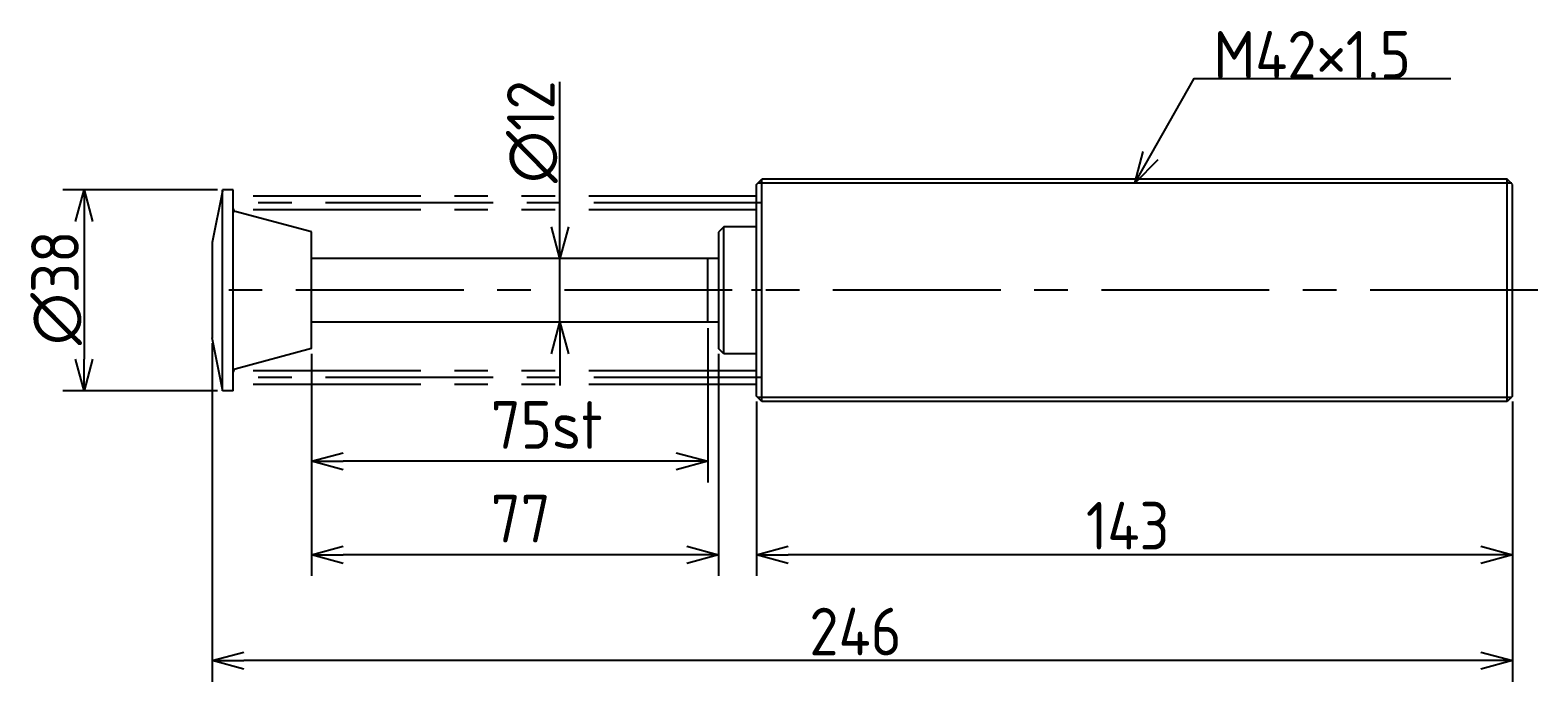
# Model space of a CAD drawing. Extents: x 80 to 365, y 126 to 249.
import ezdxf

# ---------------------------------------------------------------- set-up
doc = ezdxf.new("R2010")
doc.units = 0
doc.header["$PDMODE"] = 3
doc.header["$PDSIZE"] = 2
doc.linetypes.add('CENTER', pattern=[50.8, 31.75, -6.35, 6.35, -6.35])
doc.linetypes.add('PHANTOM', pattern=[63.5, 31.75, -6.35, 6.35, -6.35, 6.35, -6.35])
doc.layers.get('0').update_dxf_attribs({"linetype": 'CONTINUOUS'})
doc.layers.get('DEFPOINTS').update_dxf_attribs({"linetype": 'CONTINUOUS'})
doc.layers.add('図形', color=7, linetype='CONTINUOUS')
doc.layers.add('寸法_文字', color=3, linetype='CONTINUOUS')
doc.layers.get('0').off()
doc.styles.add('DIMENSION', font='isocp.shx', dxfattribs={"bigfont": 'bigfont.shx'})
doc.dimstyles.get("Standard").update_dxf_attribs({"dimtxt": 0.18, "dimasz": 0.18, "dimexe": 0.18, "dimexo": 0.0625, "dimgap": 0.09, "dimtad": 0, "dimtih": 1, "dimtoh": 1, "dimzin": 0, "dimcen": 0.09, "dimazin": 3, "dimtfac": 1, "dimtofl": 0, "dimtmove": 0, "dimatfit": 3})

# ---------------------------------------------------------------- blocks, each defined once
blk = doc.blocks.new('_OPEN30')
at = {"color": 0, "linetype": 'BYBLOCK'}
for p, q in [((-1, 0.268), (0, 0)), ((0, 0), (-1, -0.268)), ((0, 0), (-1, 0))]:
    blk.add_line(p, q, dxfattribs=at)
blk = doc.blocks.new('*U11')
at = {"layer": '寸法_文字', "color": 3, "style": 'DIMENSION'}
blk.add_text('143', height=9, dxfattribs=at).set_placement((279.51, 151))
blk = doc.blocks.new('*D10')
at = {"layer": 'DEFPOINTS', "color": 0}
for p in [(217.20005, 180), (360.200085, 180), (217.20005, 150)]:
    blk.add_point(p, dxfattribs=at)
at = {"layer": '寸法_文字', "color": 3}
for p, q in [((217.20005, 179), (217.20005, 146)), ((360.200085, 179), (360.200085, 146)), ((354.200085, 150), (223.20005, 150))]:
    blk.add_line(p, q, dxfattribs=at)
at = {"layer": '寸法_文字'}
blk.add_blockref('*U11', (0, 0), dxfattribs=at)
at = {"layer": '寸法_文字', "color": 3, "xscale": 6, "yscale": 6, "zscale": 6, "rotation": 180}
blk.add_blockref('_OPEN30', (217.20005, 150), dxfattribs=at)
at = {"layer": '寸法_文字', "color": 3, "xscale": 6, "yscale": 6, "zscale": 6}
blk.add_blockref('_OPEN30', (360.200085, 150), dxfattribs=at)
blk = doc.blocks.new('*U13')
at = {"layer": '寸法_文字', "color": 3, "style": 'DIMENSION'}
blk.add_text('246', height=9, dxfattribs=at).set_placement((227.19, 131))
blk = doc.blocks.new('*D12')
at = {"layer": 'DEFPOINTS', "color": 0}
for p in [(114.20007, 191), (360.200085, 180), (114.20007, 130)]:
    blk.add_point(p, dxfattribs=at)
at = {"layer": '寸法_文字', "color": 3}
for p, q in [((114.20007, 190), (114.20007, 126)), ((360.200085, 179), (360.200085, 126)), ((354.200085, 130), (120.20007, 130))]:
    blk.add_line(p, q, dxfattribs=at)
at = {"layer": '寸法_文字'}
blk.add_blockref('*U13', (0, 0), dxfattribs=at)
at = {"layer": '寸法_文字', "color": 3, "xscale": 6, "yscale": 6, "zscale": 6, "rotation": 180}
blk.add_blockref('_OPEN30', (114.20007, 130), dxfattribs=at)
at = {"layer": '寸法_文字', "color": 3, "xscale": 6, "yscale": 6, "zscale": 6}
blk.add_blockref('_OPEN30', (360.200085, 130), dxfattribs=at)
blk = doc.blocks.new('*U15')
at = {"layer": '寸法_文字', "color": 3, "style": 'DIMENSION'}
blk.add_text('∅38', height=9, rotation=90, dxfattribs=at).set_placement((89, 189.65))
blk = doc.blocks.new('*D14')
at = {"layer": 'DEFPOINTS', "color": 0}
for p in [(116.20007, 219), (90, 181), (116.20007, 181)]:
    blk.add_point(p, dxfattribs=at)
at = {"layer": '寸法_文字', "color": 3}
for p, q in [((115.20007, 219), (86, 219)), ((90, 213), (90, 187)), ((115.20007, 181), (86, 181))]:
    blk.add_line(p, q, dxfattribs=at)
at = {"layer": '寸法_文字', "color": 3, "xscale": 6, "yscale": 6, "zscale": 6}
for p, rotation in [((90, 219), 90), ((90, 181), 270)]:
    blk.add_blockref('_OPEN30', p, dxfattribs=dict(at, rotation=rotation))
at = {"layer": '寸法_文字'}
blk.add_blockref('*U15', (0, 0), dxfattribs=at)
blk = doc.blocks.new('*U17')
at = {"layer": '寸法_文字', "color": 3, "style": 'DIMENSION'}
blk.add_text('∅12', height=9, rotation=90, dxfattribs=at).set_placement((179, 220.28))
blk = doc.blocks.new('*D16')
at = {"layer": 'DEFPOINTS', "color": 0}
for p in [(171.5, 206), (180, 206), (171.5, 194)]:
    blk.add_point(p, dxfattribs=at)
at = {"layer": '寸法_文字', "color": 3}
for p, q in [((180, 212), (180, 239.37)), ((180, 194), (180, 206)), ((180, 188), (180, 182))]:
    blk.add_line(p, q, dxfattribs=at)
at = {"layer": '寸法_文字'}
blk.add_blockref('*U17', (0, 0), dxfattribs=at)
at = {"layer": '寸法_文字', "color": 3, "xscale": 6, "yscale": 6, "zscale": 6}
for p, rotation in [((180, 206), 270), ((180, 194), 90)]:
    blk.add_blockref('_OPEN30', p, dxfattribs=dict(at, rotation=rotation))
blk = doc.blocks.new('*U19')
at = {"layer": '寸法_文字'}
blk.add_lwpolyline([(291.73, 225.47), (300, 240), (305, 240), (348.57, 240)], dxfattribs=at)
at = {"layer": '寸法_文字', "xscale": 6, "yscale": 6, "zscale": 6, "rotation": 240.374286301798}
blk.add_blockref('_OPEN30', (288.77, 220.25), dxfattribs=at)
blk = doc.blocks.new('*U20')
at = {"layer": '寸法_文字', "style": 'DIMENSION'}
blk.add_text('M42×1.5', height=9, dxfattribs=at).set_placement((303.65, 240))

msp = doc.modelspace()

# ---------------------------------------------------------------- linework, layer by layer
at = {"layer": '図形'}
for p, q in [((217.2, 220), (218.2, 221)), ((217.2, 180), (217.2, 220)), ((359.2, 221), (218.2, 221)), ((218.2, 179), (218.2, 221)), ((359.2, 179), (359.2, 221)), ((360.2, 220), (359.2, 221)), ((360.2, 180), (360.2, 220)), ((116.2, 218.75), (114.2, 209)), ((116.2, 181), (116.2, 219)), ((118.2, 219), (116.2, 219)), ((118.2, 181), (118.2, 219)), ((133, 211.034), (118.571, 214.901)), ((211, 212), (210, 211)), ((211, 188), (211, 212)), ((217.2, 212), (211, 212)), ((114.2, 209), (114.2, 191)), ((133, 188.966), (133, 211.034)), ((210, 211), (210, 189)), ((210, 206), (133, 206)), ((218.254, 200), (216.26, 200)), ((210, 194), (133, 194)), ((116.2, 181.25), (114.2, 191)), ((133, 188.966), (118.571, 185.099)), ((211, 188), (210, 189)), ((217.2, 188), (211, 188)), ((118.2, 181), (116.2, 181)), ((218.2, 179), (217.2, 180)), ((360.2, 180), (359.2, 179)), ((359.2, 179), (218.2, 179))]:
    msp.add_line(p, q, dxfattribs=at)
at = {"layer": '図形', "color": 3}
for p, q in [((360.087, 220.25), (217.45, 220.25)), ((360.087, 179.75), (217.45, 179.75))]:
    msp.add_line(p, q, dxfattribs=at)
at = {"layer": '図形', "color": 5, "linetype": 'PHANTOM'}
for p, q in [((217.2, 217.8), (118.2, 217.8)), ((217.2, 215.2), (118.2, 215.2)), ((217.2, 184.8), (118.2, 184.8)), ((217.2, 182.2), (118.2, 182.2))]:
    msp.add_line(p, q, dxfattribs=at)
at = {"layer": '図形', "color": 3, "linetype": 'CENTER'}
for p, q in [((218.2, 216.5), (118.098, 216.5)), ((365, 200), (112.164, 200)), ((218.2, 183.5), (118.098, 183.5))]:
    msp.add_line(p, q, dxfattribs=at)
at = {"layer": '図形', "linetype": 'PHANTOM'}
msp.add_line((208, 194), (208, 206), dxfattribs=at)
at = {"layer": '図形'}
for centre, start, end in [((118.7, 215.384), 180, 255.00168), ((118.7, 184.616), 104.99832, 180)]:
    msp.add_arc(centre, 0.5, start, end, dxfattribs=at)
at = {"layer": '寸法_文字', "color": 3}
for p, q in [((208, 192.815), (208, 163.699)), ((133, 188), (133, 146)), ((210, 188), (210, 146)), ((204, 167.699), (139, 167.699)), ((204, 150), (139, 150))]:
    msp.add_line(p, q, dxfattribs=at)

# ---------------------------------------------------------------- block references
at = {"layer": '寸法_文字'}
for name in ['*U20', '*U19']:
    msp.add_blockref(name, (0, 0), dxfattribs=at)
at = {"layer": '寸法_文字', "color": 3, "xscale": 6, "yscale": 6, "zscale": 6, "rotation": 180}
for p in [(133, 167.699), (133, 150)]:
    msp.add_blockref('_OPEN30', p, dxfattribs=at)
at = {"layer": '寸法_文字', "color": 3, "xscale": 6, "yscale": 6, "zscale": 6}
for p in [(208, 167.699), (210, 150)]:
    msp.add_blockref('_OPEN30', p, dxfattribs=at)

# ---------------------------------------------------------------- texts
at = {"layer": '寸法_文字', "color": 3, "style": 'DIMENSION'}
for s, p in [('75st', (166.934, 170.047)), ('77', (166.934, 152.347))]:
    msp.add_text(s, height=9, dxfattribs=at).set_placement(p)

# ---------------------------------------------------------------- dimensions: what is measured, and where the dimension line sits
at = {"layer": '寸法_文字'}
for base, p1, p2, override, picture, middle in [((180, 206), (171.5, 194), (171.5, 206), {"dimscale": 2, "dimse1": 1, "dimse2": 1}, '*D16', (180, 230)), ((90, 181), (116.2, 219), (116.2, 181), {"dimscale": 2}, '*D14', (90, 200))]:
    dim = msp.add_linear_dim(base=base, p1=p1, p2=p2, angle=90, text='%%c<>', dimstyle='Standard', override=override, dxfattribs=at)
    dim.commit()
    dim.dimension.update_dxf_attribs({"geometry": picture, "text_midpoint": middle, "dimtype": 128})
for base, p2, picture, middle in [((114.2, 130), (114.2, 191), '*D12', (237.2, 130)), ((217.2, 150), (217.2, 180), '*D10', (288.7, 150))]:
    dim = msp.add_linear_dim(base=base, p1=(360.2, 180), p2=p2, dimstyle='Standard', override={"dimscale": 2}, dxfattribs=at)
    dim.commit()
    dim.dimension.update_dxf_attribs({"geometry": picture, "text_midpoint": middle, "dimtype": 128})

doc.saveas('drawing.dxf')
